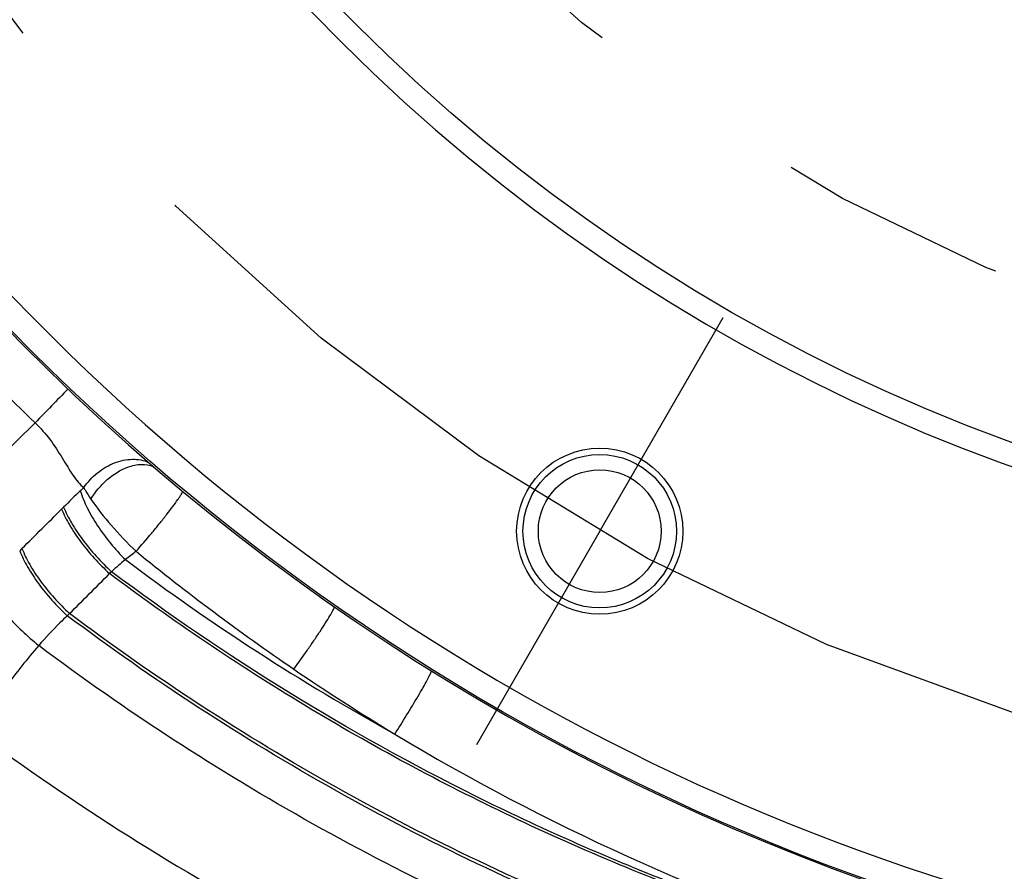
# Model space of a CAD drawing. Header units: inches. Extents: x 0 to 34, y 0 to 22.
# Tile 9 of 175: x 3.51 to 4.112, y 4.113 to 4.633. Entities that reach past the tile are written whole.
import ezdxf

# ---------------------------------------------------------------- set-up
doc = ezdxf.new("R2010")
doc.units = ezdxf.units.IN
doc.header["$LTSCALE"] = 1.87
doc.header["$MEASUREMENT"] = 0
doc.linetypes.add('CENTER', pattern=[0.6, 0.375, -0.075, 0.075, -0.075])
doc.layers.get('0').update_dxf_attribs({"linetype": 'CONTINUOUS'})
doc.layers.add('3_ALL_AXES', color=7, linetype='CONTINUOUS')
doc.layers.add('7_ALL_FEATURES', color=7, linetype='CONTINUOUS')
doc.styles.get("Standard").update_dxf_attribs({"font": 'txt', "width": 0.8})
doc.dimstyles.new('DIMSTYLE_2', dxfattribs={"dimtxt": 0.14, "dimasz": 0.156, "dimexe": 0.125, "dimexo": 0.0625, "dimgap": 0.07, "dimtad": 0, "dimtih": 1, "dimtoh": 1, "dimlfac": 4, "dimzin": 4, "dimdsep": 46, "dimtxsty": 'Standard', "dimblk": '_FILLED', "dimblk1": '_FILLED', "dimblk2": '_FILLED', "dimcen": 0.09, "dimadec": 0, "dimazin": 0, "dimtp": 0.001, "dimtm": 0.001, "dimtfac": 1, "dimtofl": 0, "dimtmove": 0, "dimatfit": 3, "dimldrblk": '_FILLED', "dimfxl": 0, "dimtolj": 1, "dimtzin": 4, "dimarcsym": 0})

# ---------------------------------------------------------------- blocks, each defined once
blk = doc.blocks.new('_FILLED')
at = {"color": 0, "linetype": 'ByBlock'}
blk.add_solid([(0, 0), (-1, 0.2003), (-1, -0.2003)], dxfattribs=at)
blk = doc.blocks.new('*D19')
at = {"color": 2, "linetype": 'Continuous'}
for p, q in [((4.48959, 4.11936), (4.48959, 2.08199)), ((2.70059, 2.55282), (2.70059, 2.08199)), ((3.59509, 2.20699), (2.06907, 2.20699)), ((2.70059, 2.20699), (3.59509, 2.20699)), ((4.48959, 2.20699), (3.59509, 2.20699))]:
    blk.add_line(p, q, dxfattribs=at)
at = {"color": 2, "linetype": 'Continuous', "xscale": 0.156, "yscale": 0.156, "zscale": 0.156, "rotation": 180}
blk.add_blockref('_FILLED', (2.70059, 2.20699), dxfattribs=at)
at = {"color": 2, "linetype": 'Continuous', "xscale": 0.156, "yscale": 0.156, "zscale": 0.156}
blk.add_blockref('_FILLED', (4.48959, 2.20699), dxfattribs=at)
at = {"color": 2, "linetype": 'Continuous', "insert": (1.66307, 2.27699), "char_height": 0.14, "width": 0.784, "attachment_point": 3, "line_spacing_factor": 0.9}
blk.add_mtext('7.16\\P[181,8]', dxfattribs=at)
blk = doc.blocks.new('*D20')
at = {"color": 2, "linetype": 'Continuous'}
for p, q in [((2.42709, 5.45572), (2.42709, 0.87792)), ((4.48959, 4.11936), (4.48959, 0.87792)), ((2.42709, 1.00292), (2.99634, 1.00292)), ((4.48959, 1.00292), (3.92034, 1.00292))]:
    blk.add_line(p, q, dxfattribs=at)
at = {"color": 2, "linetype": 'Continuous', "xscale": 0.156, "yscale": 0.156, "zscale": 0.156, "rotation": 180}
blk.add_blockref('_FILLED', (2.42709, 1.00292), dxfattribs=at)
at = {"color": 2, "linetype": 'Continuous', "xscale": 0.156, "yscale": 0.156, "zscale": 0.156}
blk.add_blockref('_FILLED', (4.48959, 1.00292), dxfattribs=at)
at = {"color": 2, "linetype": 'Continuous', "insert": (3.29034, 1.07292), "char_height": 0.14, "width": 0.784, "attachment_point": 2, "line_spacing_factor": 0.9}
blk.add_mtext('8.25\\P[209,6]', dxfattribs=at)
blk = doc.blocks.new('*D24')
at = {"color": 2, "linetype": 'Continuous'}
for p, q in [((4.49345, 12.0471), (0.99519, 12.0471)), ((1.12019, 12.0471), (1.12019, 5.40379)), ((1.12019, 2.78324), (1.12019, 4.91379)), ((4.42709, 2.78324), (0.99519, 2.78324))]:
    blk.add_line(p, q, dxfattribs=at)
at = {"color": 2, "linetype": 'Continuous', "xscale": 0.156, "yscale": 0.156, "zscale": 0.156}
for p, rotation in [((1.12019, 12.0471), 90), ((1.12019, 2.78324), 270)]:
    blk.add_blockref('_FILLED', p, dxfattribs=dict(at, rotation=rotation))
at = {"color": 2, "linetype": 'Continuous', "insert": (1.00819, 5.33379), "char_height": 0.14, "width": 0.784, "attachment_point": 2, "line_spacing_factor": 0.9}
blk.add_mtext('37.06\\P[941,2]', dxfattribs=at)

msp = doc.modelspace()

# ---------------------------------------------------------------- linework, layer by layer
at = {"color": 7, "linetype": 'Continuous'}
for p, q in [((3.519714, 4.386638), (3.362198, 4.232923)), ((3.53712, 4.335177), (3.535878, 4.333938)), ((3.511665, 4.30984), (3.510286, 4.308471)), ((3.566434, 4.295718), (3.565234, 4.294536)), ((3.540747, 4.270156), (3.539374, 4.268801))]:
    msp.add_line(p, q, dxfattribs=at)
for centre, radius, start, end in [((4.489588, 5.402986), 1.376091, 220.078592, 337.49892), ((4.984315, 5.897712), 2.104377, 224.105248, 225.894752), ((6.413209, 1.600433), 4.016871, 135.671901, 136.082199), ((3.882248, 3.988774), 0.488987, 133.23225, 134.894357), ((3.891514, 3.97893), 0.502506, 132.895084, 133.23313), ((-6.393563, 14.286412), 14.058646, 314.7943976, 314.9336208), ((3.684694, 4.16896), 0.173348, 126.580183, 129.320835), ((4.472639, 5.400107), 1.409494, 230.778477, 235.667333), ((3.680739, 4.173242), 0.16753, 129.202559, 133.023509), ((4.425201, 5.435703), 1.416322, 233.101886, 241.036857), ((-2.645046, 10.50784), 8.784801, 314.7606858, 314.9860577), ((4.427248, 5.333758), 1.329104, 235.669996, 238.830963), ((4.404841, 5.443327), 1.549033, 233.489679, 241.875023), ((4.453193, 5.381462), 1.383352, 238.934138, 252.263751)]:
    msp.add_arc(centre, radius, start, end, dxfattribs=at)
for points, knots in [([(3.519714, 4.386638), (3.523046, 4.383484), (3.52903, 4.376617), (3.53508, 4.367206), (3.539512, 4.359862), (3.54267, 4.354846), (3.545842, 4.350489), (3.548232, 4.348042), (3.549479, 4.347066)], [0, 0, 0, 0, 0.2770545, 0.5466448, 0.6748065, 0.7951411, 0.9043705, 1, 1, 1, 1]), ([(3.54948, 4.347067), (3.551752, 4.350444), (3.557346, 4.35649), (3.567672, 4.362608), (3.578705, 4.36512), (3.585959, 4.36389), (3.589006, 4.362515)], [0, 0, 0, 0, 0.2681515, 0.5334284, 0.7797237, 1, 1, 1, 1]), ([(3.57636, 4.359602), (3.579029, 4.360577), (3.584273, 4.361783), (3.589697, 4.360961), (3.59194, 4.359983)], [0, 0, 0, 0, 0.5373781, 1, 1, 1, 1]), ([(3.55382, 4.339996), (3.556425, 4.344478), (3.563003, 4.352378), (3.571744, 4.357916), (3.57636, 4.359602)], [0, 0, 0, 0, 0.5133767, 1, 1, 1, 1]), ([(3.547313, 4.345042), (3.548455, 4.341471), (3.551543, 4.334142), (3.557768, 4.323443), (3.565595, 4.312879), (3.571637, 4.306244), (3.57485, 4.303063)], [0, 0, 0, 0, 0.2221997, 0.4692494, 0.732077, 1, 1, 1, 1]), ([(3.54948, 4.347067), (3.549789, 4.346486), (3.551133, 4.344067), (3.552628, 4.341735), (3.55382, 4.339996)], [0, 0, 0, 0, 0.2379268, 1, 1, 1, 1]), ([(3.581387, 4.308162), (3.584582, 4.311757), (3.589335, 4.317322), (3.595483, 4.324825), (3.599843, 4.330315), (3.603634, 4.335266), (3.606315, 4.338936), (3.607997, 4.341397), (3.608899, 4.342801), (3.609525, 4.343886), (3.609831, 4.344515), (3.609916, 4.344778)], [0, 0, 0, 0, 0.3103442, 0.4721613, 0.6259065, 0.7627195, 0.8745643, 0.9190968, 0.9551099, 0.9821817, 1, 1, 1, 1]), ([(3.55382, 4.339996), (3.5576, 4.334485), (3.566305, 4.32341), (3.576022, 4.31322), (3.581387, 4.308162)], [0, 0, 0, 0, 0.4754372, 1, 1, 1, 1]), ([(3.535878, 4.333938), (3.537248, 4.3306), (3.540764, 4.323753), (3.547485, 4.313762), (3.555717, 4.303829), (3.561945, 4.29756), (3.565234, 4.294536)], [0, 0, 0, 0, 0.2188382, 0.4649591, 0.7290204, 1, 1, 1, 1]), ([(3.53712, 4.335177), (3.538486, 4.331833), (3.541993, 4.324975), (3.548703, 4.314968), (3.556925, 4.305022), (3.563147, 4.298746), (3.566434, 4.295718)], [0, 0, 0, 0, 0.2189523, 0.465104, 0.7291226, 1, 1, 1, 1]), ([(3.510286, 4.308471), (3.511618, 4.305117), (3.515067, 4.298231), (3.521711, 4.288176), (3.529888, 4.278169), (3.536092, 4.27185), (3.539374, 4.268801)], [0, 0, 0, 0, 0.2185376, 0.4645443, 0.7287095, 1, 1, 1, 1]), ([(3.511665, 4.30984), (3.512996, 4.306484), (3.516444, 4.299596), (3.523086, 4.289535), (3.531262, 4.279526), (3.537466, 4.273206), (3.540747, 4.270156)], [0, 0, 0, 0, 0.2185866, 0.4646081, 0.7287556, 1, 1, 1, 1]), ([(4.080246, 4.049168), (4.033941, 4.060798), (3.942342, 4.088674), (3.809726, 4.143918), (3.683077, 4.212072), (3.603527, 4.265754), (3.565234, 4.294536)], [0, 0, 0, 0, 0.2495199, 0.499444, 0.7496399, 1, 1, 1, 1]), ([(4.031774, 4.063862), (3.990005, 4.075928), (3.907437, 4.103872), (3.748098, 4.17439), (3.636051, 4.243393), (3.566434, 4.295718)], [0, 0, 0, 0, 0.2497215, 0.4997853, 1, 1, 1, 1]), ([(3.489429, 4.286761), (3.491099, 4.283753), (3.495228, 4.27756), (3.502736, 4.268484), (3.511738, 4.259304), (3.518401, 4.253443), (3.521899, 4.250585)], [0, 0, 0, 0, 0.2112878, 0.4555861, 0.7225818, 1, 1, 1, 1]), ([(4.255162, 3.984564), (4.191013, 3.992134), (4.063372, 4.015801), (3.878074, 4.075982), (3.701901, 4.16003), (3.592673, 4.231121), (3.540747, 4.270156)], [0, 0, 0, 0, 0.249158, 0.4990538, 0.7494243, 1, 1, 1, 1]), ([(3.677689, 4.236179), (3.680458, 4.239921), (3.684567, 4.245672), (3.689871, 4.25339), (3.693628, 4.259018), (3.696916, 4.26411), (3.699555, 4.268392), (3.701267, 4.271354), (3.702183, 4.27316), (3.702489, 4.273857), (3.702592, 4.274153)], [0, 0, 0, 0, 0.3071781, 0.4663859, 0.6179341, 0.7537204, 0.8663491, 0.9498899, 0.9793221, 1, 1, 1, 1]), ([(3.539374, 4.268801), (3.53786, 4.267379), (3.531803, 4.261535), (3.52606, 4.255369), (3.521899, 4.250585)], [0, 0, 0, 0, 0.2467293, 1, 1, 1, 1]), ([(4.255188, 3.98275), (4.190915, 3.990316), (4.063026, 4.014001), (3.877365, 4.074268), (3.700843, 4.158463), (3.591401, 4.22969), (3.539374, 4.268801)], [0, 0, 0, 0, 0.2491491, 0.4990437, 0.7494182, 1, 1, 1, 1]), ([(3.521899, 4.250585), (3.514878, 4.242496), (3.501524, 4.225358), (3.489332, 4.207413), (3.483216, 4.198292)], [0, 0, 0, 0, 0.4937851, 1, 1, 1, 1]), ([(4.255532, 3.95908), (4.189698, 3.966584), (4.058653, 3.990425), (3.868356, 4.051701), (3.68739, 4.137654), (3.57521, 4.210534), (3.521899, 4.250585)], [0, 0, 0, 0, 0.2490589, 0.4989485, 0.7493664, 1, 1, 1, 1]), ([(3.739351, 4.196518), (3.741816, 4.200301), (3.746659, 4.20798), (3.752382, 4.21748), (3.756502, 4.224646), (3.758919, 4.229015), (3.760663, 4.23239), (3.761567, 4.234302), (3.761846, 4.235073)], [0, 0, 0, 0, 0.3032197, 0.6096379, 0.7447275, 0.8583463, 0.9448847, 1, 1, 1, 1])]:
    msp.add_open_spline(points, degree=3, knots=knots, dxfattribs=at)
at = {"layer": '3_ALL_AXES', "color": 7, "linetype": 'CENTER'}
for q in [(3.939963, 4.451007), (3.789213, 4.1899)]:
    msp.add_line((3.864588, 4.320454), q, dxfattribs=at)
for radius in [1.25, 1]:
    msp.add_circle((4.489588, 5.402986), radius, dxfattribs=at)
at = {"layer": '3_ALL_AXES', "color": 7, "linetype": 'Continuous'}
for centre, radius in [((4.489588, 5.402986), 1.09375), ((3.864588, 4.320454), 0.05075)]:
    msp.add_circle(centre, radius, dxfattribs=at)
at = {"layer": '7_ALL_FEATURES', "color": 7, "linetype": 'Continuous'}
for centre, radius in [((4.489588, 5.402986), 1.375), ((4.489588, 5.402986), 0.83625), ((3.864588, 4.320454), 0.046875), ((3.864588, 4.320454), 0.0375)]:
    msp.add_circle(centre, radius, dxfattribs=at)
for radius, start, end in [(1.36, 322.180756, 127.927243), (1.36, 142.180756, 307.927243), (1.107738, 142.180756, 307.951837)]:
    msp.add_arc((4.489588, 5.402986), radius, start, end, dxfattribs=at)

# ---------------------------------------------------------------- dimensions: what is measured, and where the dimension line sits
at = {"color": 2, "linetype": 'Continuous'}
for base, p1, p2, angle, picture, middle in [((1.120192, 2.783236), (4.555951, 12.047102), (4.489588, 2.783236), 270, '*D24', (1.120192, 5.158785)), ((2.427088, 1.002924), (4.489588, 4.181861), (2.427088, 5.518223), 180, '*D20', (3.458338, 0.897924)), ((2.700588, 2.206988), (4.489588, 4.181861), (2.700588, 2.615316), 180, '*D19', (1.607071, 2.101988))]:
    dim = msp.add_linear_dim(base=base, p1=p1, p2=p2, angle=angle, dimstyle='DIMSTYLE_2', dxfattribs=at)
    dim.commit()
    dim.dimension.update_dxf_attribs({"geometry": picture, "text_midpoint": middle, "dimtype": 160})

doc.saveas('drawing.dxf')
